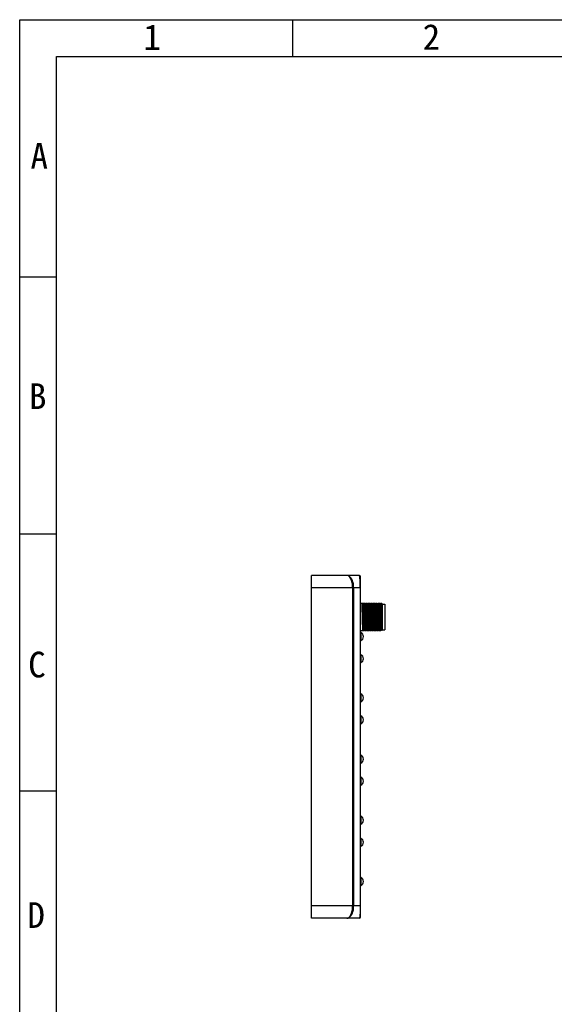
# Model space of a CAD drawing. Header units: inches. Extents: x 0 to 891, y 0 to 630.
# Tile 3 of 15: x 0 to 218, y 228 to 630. Entities that reach past the tile are written whole.
import ezdxf

# ---------------------------------------------------------------- set-up
doc = ezdxf.new("R2010")
doc.units = ezdxf.units.IN
doc.header["$MEASUREMENT"] = 0
doc.layers.add('Frame', color=7, linetype='Continuous')
doc.styles.get("Standard").update_dxf_attribs({"font": 'simsun.ttc', "height": 1.5})

# ---------------------------------------------------------------- blocks, each defined once
blk = doc.blocks.new('图框')
at = {"layer": 'Frame'}
for p, q in [((0, 210), (297, 210)), ((0, 0), (0, 210)), ((37.12, 210), (37.12, 205)), ((5, 205), (292, 205)), ((5, 5), (5, 205)), ((0, 175), (5, 175)), ((0, 140), (4.89, 140)), ((0, 105), (5, 105))]:
    blk.add_line(p, q, dxfattribs=at)
for s, p in [('1', (16.84, 205.86)), ('2', (54.85, 205.9)), ('A', (1.47, 189.71)), ('B', (1.26, 157)), ('C', (1.15, 120.46)), ('D', (1.05, 86.36))]:
    blk.add_text(s, height=3.5, dxfattribs=at).set_placement(p)

msp = doc.modelspace()

# ---------------------------------------------------------------- linework, layer by layer
for p, q in [((119.156, 263.036), (119.156, 403.036)), ((138.656, 403.036), (119.156, 403.036)), ((139.156, 263.536), (139.156, 402.536)), ((139.156, 398.036), (119.156, 398.036)), ((135.959, 398.036), (135.959, 268.036)), ((136.375, 268.036), (136.375, 398.036)), ((139.072, 398.036), (139.072, 268.036)), ((141.007, 391.536), (139.156, 391.536)), ((140.09, 391.391), (140.006, 391.536)), ((140.23, 391.398), (140.086, 391.398)), ((140.23, 391.398), (140.31, 391.536)), ((140.231, 391.398), (140.231, 391.398)), ((141.089, 391.392), (141.007, 391.536)), ((141.231, 391.399), (141.085, 391.399)), ((141.306, 391.536), (141.228, 391.401)), ((142.007, 391.536), (141.306, 391.536)), ((142.09, 391.392), (142.006, 391.536)), ((142.231, 391.399), (142.085, 391.399)), ((142.306, 391.536), (142.228, 391.401)), ((143.007, 391.536), (142.306, 391.536)), ((143.09, 391.391), (143.006, 391.536)), ((143.231, 391.398), (143.086, 391.398)), ((143.306, 391.536), (143.227, 391.4)), ((143.31, 391.536), (143.231, 391.399)), ((144.007, 391.536), (143.306, 391.536)), ((144.089, 391.392), (144.007, 391.536)), ((144.231, 391.399), (144.085, 391.399)), ((144.306, 391.536), (144.228, 391.401)), ((145.007, 391.536), (144.306, 391.536)), ((145.09, 391.392), (145.006, 391.536)), ((145.231, 391.399), (145.085, 391.399)), ((145.306, 391.536), (145.228, 391.401)), ((146.007, 391.536), (145.306, 391.536)), ((146.089, 391.392), (146.006, 391.536)), ((146.231, 391.399), (146.085, 391.399)), ((146.306, 391.536), (146.228, 391.401)), ((146.31, 391.536), (146.231, 391.399)), ((146.231, 391.399), (146.231, 391.399)), ((147.006, 391.536), (146.306, 391.536)), ((147.089, 391.392), (147.006, 391.536)), ((147.231, 391.399), (147.085, 391.399)), ((147.306, 391.536), (147.228, 391.401)), ((147.906, 391.536), (147.306, 391.536)), ((148.156, 391.286), (147.906, 391.536)), ((148.156, 380.786), (148.156, 391.286)), ((148.156, 391.286), (149.156, 391.286)), ((149.156, 391.286), (149.156, 380.786)), ((139.156, 380.536), (140.506, 380.536)), ((139.356, 379.686), (139.156, 379.686)), ((139.356, 379.686), (139.356, 376.386)), ((140.506, 380.536), (140.585, 380.671)), ((140.582, 380.673), (140.726, 380.673)), ((140.722, 380.681), (140.806, 380.536)), ((140.806, 380.536), (141.507, 380.536)), ((141.507, 380.536), (141.584, 380.67)), ((141.581, 380.672), (141.727, 380.672)), ((141.723, 380.679), (141.806, 380.536)), ((141.806, 380.536), (142.507, 380.536)), ((142.507, 380.536), (142.585, 380.671)), ((142.581, 380.673), (142.726, 380.673)), ((142.723, 380.68), (142.806, 380.536)), ((142.806, 380.536), (143.506, 380.536)), ((143.506, 380.536), (143.585, 380.671)), ((143.582, 380.673), (143.726, 380.673)), ((143.722, 380.681), (143.806, 380.536)), ((143.806, 380.536), (144.507, 380.536)), ((144.507, 380.536), (144.584, 380.67)), ((144.581, 380.672), (144.727, 380.672)), ((144.723, 380.679), (144.806, 380.536)), ((144.806, 380.536), (145.507, 380.536)), ((145.507, 380.536), (145.585, 380.671)), ((145.581, 380.673), (145.726, 380.673)), ((145.723, 380.68), (145.806, 380.536)), ((145.806, 380.536), (146.506, 380.536)), ((146.506, 380.536), (146.584, 380.67)), ((146.581, 380.672), (146.727, 380.672)), ((146.723, 380.679), (146.721, 380.683)), ((146.723, 380.679), (146.806, 380.536)), ((146.806, 380.536), (147.506, 380.536)), ((147.506, 380.536), (147.584, 380.67)), ((147.581, 380.672), (147.727, 380.672)), ((147.723, 380.679), (147.806, 380.536)), ((147.906, 380.536), (147.806, 380.536)), ((148.156, 380.786), (147.906, 380.536)), ((148.156, 380.786), (149.156, 380.786)), ((139.356, 376.386), (139.156, 376.386)), ((139.356, 370.686), (139.156, 370.686)), ((139.356, 370.686), (139.356, 367.386)), ((139.356, 367.386), (139.156, 367.386)), ((139.356, 354.686), (139.156, 354.686)), ((139.356, 354.686), (139.356, 351.386)), ((139.356, 351.386), (139.156, 351.386)), ((139.356, 345.686), (139.156, 345.686)), ((139.356, 342.386), (139.156, 342.386)), ((139.356, 345.686), (139.356, 342.386)), ((139.356, 329.686), (139.156, 329.686)), ((139.356, 326.386), (139.156, 326.386)), ((139.356, 329.686), (139.356, 326.386)), ((139.356, 320.686), (139.156, 320.686)), ((139.356, 320.686), (139.356, 317.386)), ((139.356, 317.386), (139.156, 317.386)), ((139.356, 304.686), (139.156, 304.686)), ((139.356, 304.686), (139.356, 301.386)), ((139.356, 301.386), (139.156, 301.386)), ((139.356, 295.686), (139.156, 295.686)), ((139.356, 295.686), (139.356, 292.386)), ((139.356, 292.386), (139.156, 292.386)), ((139.356, 279.686), (139.156, 279.686)), ((139.356, 279.686), (139.356, 276.386)), ((139.356, 276.386), (139.156, 276.386)), ((139.156, 268.036), (119.156, 268.036)), ((138.656, 263.036), (119.156, 263.036))]:
    msp.add_line(p, q)
for centre, radius, start, end in [((138.656, 402.536), 0.5, 0, 90), ((138.495, 378.036), 1.861, 297.56445, 62.43555), ((138.495, 369.036), 1.861, 297.56445, 62.43555), ((138.495, 369.036), 1.861, 297.56445, 62.43555), ((138.495, 353.036), 1.861, 297.56445, 62.43555), ((138.495, 353.036), 1.861, 297.56445, 62.43555), ((138.495, 344.036), 1.861, 297.56445, 62.43555), ((138.495, 344.036), 1.861, 297.56445, 62.43555), ((138.495, 328.036), 1.861, 297.56445, 62.43555), ((138.495, 328.036), 1.861, 297.56445, 62.43555), ((138.495, 319.036), 1.861, 297.56445, 62.43555), ((138.495, 319.036), 1.861, 297.56445, 62.43555), ((138.495, 303.036), 1.861, 297.56445, 62.43555), ((138.495, 303.036), 1.861, 297.56445, 62.43555), ((138.495, 294.036), 1.861, 297.56445, 62.43555), ((138.495, 294.036), 1.861, 297.56445, 62.43555), ((138.495, 278.036), 1.861, 297.56445, 62.43555), ((138.495, 278.036), 1.861, 297.56445, 62.43555), ((138.656, 263.536), 0.5, 270, 0)]:
    msp.add_arc(centre, radius, start, end)
for points, knots in [([(135.959, 398.036), (135.959, 398.38), (135.925, 399.054), (135.779, 400.021), (135.545, 400.895), (135.24, 401.643), (134.877, 402.245), (134.469, 402.69), (134.025, 402.97), (133.702, 403.035), (133.551, 403.036)], [0, 0, 0, 0, 0.17232, 0.3374883, 0.4892919, 0.624382, 0.7409259, 0.8397678, 0.923953, 1, 1, 1, 1]), ([(136.375, 398.036), (136.373, 398.708), (136.267, 399.694), (135.89, 400.895), (135.531, 401.646), (135.102, 402.25), (134.62, 402.696), (134.098, 402.972), (133.728, 403.036), (133.551, 403.036)], [0, 0, 0, 0, 0.3225758, 0.4698457, 0.6027754, 0.7202834, 0.8233679, 0.9151094, 1, 1, 1, 1]), ([(139.072, 398.036), (139.069, 398.257), (139.068, 398.689), (139.057, 399.49), (139.031, 400.359), (138.98, 401.237), (138.922, 401.908), (138.868, 402.35), (138.823, 402.621), (138.792, 402.769), (138.761, 402.883), (138.728, 402.965), (138.698, 403.017), (138.668, 403.036), (138.656, 403.036)], [0, 0, 0, 0, 0.1313305, 0.2564807, 0.4748536, 0.6470574, 0.7781507, 0.8744288, 0.9111249, 0.9409125, 0.9641792, 0.981336, 0.9928542, 1, 1, 1, 1]), ([(139.964, 386.036), (139.949, 386.608), (139.92, 387.703), (139.882, 389.029), (139.85, 389.986), (139.827, 390.589), (139.805, 391.096), (139.788, 391.401), (139.779, 391.536)], [0, 0, 0, 0, 0.3117845, 0.597566, 0.7231185, 0.833519, 0.9264587, 1, 1, 1, 1]), ([(140.582, 380.673), (140.579, 380.673), (140.574, 380.679), (140.57, 380.687), (140.565, 380.704), (140.558, 380.732), (140.551, 380.775), (140.543, 380.831), (140.532, 380.928), (140.518, 381.08), (140.503, 381.296), (140.488, 381.557), (140.474, 381.86), (140.459, 382.202), (140.443, 382.579), (140.427, 382.989), (140.412, 383.427), (140.391, 384.056), (140.367, 384.881), (140.336, 385.895), (140.305, 386.914), (140.281, 387.75), (140.26, 388.393), (140.244, 388.845), (140.228, 389.271), (140.213, 389.667), (140.198, 390.028), (140.183, 390.352), (140.168, 390.636), (140.153, 390.878), (140.139, 391.051), (140.128, 391.167), (140.121, 391.236), (140.113, 391.292), (140.106, 391.337), (140.099, 391.369), (140.093, 391.386), (140.09, 391.392)], [0, 0, 0, 0, 0.0008979, 0.0016966, 0.0027628, 0.0057245, 0.0098063, 0.0150069, 0.0213193, 0.0372411, 0.05749, 0.0819299, 0.1102874, 0.1422504, 0.1775127, 0.2157602, 0.2566722, 0.2998991, 0.3915519, 0.4872143, 0.5833767, 0.6764272, 0.7207233, 0.7629905, 0.8028208, 0.8397952, 0.8735631, 0.9038601, 0.9304366, 0.9530529, 0.971484, 0.9790572, 0.9855024, 0.990813, 0.9949866, 0.9980334, 1, 1, 1, 1]), ([(140.717, 380.693), (140.714, 380.702), (140.708, 380.725), (140.701, 380.765), (140.693, 380.817), (140.682, 380.909), (140.669, 381.053), (140.655, 381.261), (140.64, 381.512), (140.625, 381.805), (140.61, 382.136), (140.589, 382.645), (140.563, 383.353), (140.534, 384.269), (140.504, 385.249), (140.474, 386.258), (140.444, 387.258), (140.419, 388.07), (140.398, 388.689), (140.383, 389.12), (140.368, 389.522), (140.353, 389.893), (140.338, 390.228), (140.323, 390.525), (140.308, 390.781), (140.295, 390.969), (140.284, 391.096), (140.277, 391.175), (140.269, 391.242), (140.262, 391.297), (140.255, 391.34), (140.248, 391.367), (140.243, 391.384), (140.239, 391.392), (140.234, 391.398), (140.231, 391.398)], [0, 0, 0, 0, 0.0027026, 0.0064881, 0.0113613, 0.0173204, 0.0324784, 0.0519147, 0.0755058, 0.1029634, 0.1339814, 0.1682652, 0.2454659, 0.3320087, 0.4245893, 0.5198412, 0.6143264, 0.7045963, 0.7471615, 0.7874949, 0.8251927, 0.8598521, 0.8911878, 0.9189773, 0.9430072, 0.9630618, 0.9715291, 0.9789187, 0.9852023, 0.9903568, 0.9943827, 0.9972933, 0.9983394, 0.9991227, 1, 1, 1, 1]), ([(140.664, 391.536), (140.673, 391.401), (140.69, 391.096), (140.722, 390.359), (140.76, 389.232), (140.804, 387.703), (140.833, 386.608), (140.848, 386.036)], [0, 0, 0, 0, 0.0735418, 0.1664816, 0.4024339, 0.6882155, 1, 1, 1, 1]), ([(140.964, 386.036), (140.949, 386.608), (140.92, 387.703), (140.876, 389.232), (140.838, 390.359), (140.805, 391.096), (140.788, 391.401), (140.779, 391.536)], [0, 0, 0, 0, 0.3117846, 0.5975663, 0.8335187, 0.9264585, 1, 1, 1, 1]), ([(141.581, 380.672), (141.578, 380.672), (141.573, 380.678), (141.569, 380.687), (141.564, 380.704), (141.557, 380.733), (141.55, 380.777), (141.543, 380.833), (141.535, 380.901), (141.528, 380.98), (141.517, 381.11), (141.503, 381.3), (141.488, 381.561), (141.473, 381.865), (141.458, 382.207), (141.443, 382.585), (141.428, 382.994), (141.412, 383.432), (141.391, 384.061), (141.366, 384.885), (141.336, 385.899), (141.305, 386.918), (141.276, 387.904), (141.25, 388.688), (141.229, 389.272), (141.213, 389.667), (141.198, 390.029), (141.183, 390.352), (141.169, 390.636), (141.154, 390.877), (141.14, 391.05), (141.129, 391.166), (141.121, 391.235), (141.114, 391.292), (141.106, 391.337), (141.099, 391.369), (141.093, 391.386), (141.09, 391.392)], [0, 0, 0, 0, 0.0009251, 0.0017441, 0.0028344, 0.0058515, 0.0099931, 0.0152552, 0.0216283, 0.0290998, 0.0376546, 0.0579454, 0.0823597, 0.1107249, 0.1427372, 0.1780528, 0.2163376, 0.2572491, 0.3004316, 0.3920319, 0.4876432, 0.5837344, 0.6767051, 0.7631413, 0.8029224, 0.8398931, 0.8736613, 0.9039108, 0.9304149, 0.9529706, 0.9713764, 0.978963, 0.9854414, 0.9907905, 0.9949946, 0.9980551, 1, 1, 1, 1]), ([(141.715, 380.696), (141.712, 380.706), (141.707, 380.731), (141.696, 380.795), (141.683, 380.905), (141.668, 381.071), (141.653, 381.281), (141.639, 381.535), (141.624, 381.829), (141.609, 382.162), (141.588, 382.673), (141.562, 383.382), (141.533, 384.297), (141.503, 385.275), (141.473, 386.281), (141.443, 387.278), (141.418, 388.087), (141.398, 388.702), (141.383, 389.131), (141.368, 389.531), (141.353, 389.9), (141.338, 390.234), (141.323, 390.529), (141.308, 390.784), (141.293, 390.996), (141.28, 391.145), (141.269, 391.241), (141.262, 391.296), (141.254, 391.34), (141.248, 391.368), (141.242, 391.385), (141.239, 391.393), (141.234, 391.399), (141.231, 391.399)], [0, 0, 0, 0, 0.0029378, 0.0069704, 0.0182869, 0.0338537, 0.053557, 0.0772787, 0.1048819, 0.1361029, 0.1705878, 0.2479882, 0.3343984, 0.4268282, 0.5218205, 0.6159933, 0.7058696, 0.7481853, 0.788275, 0.8257881, 0.8603654, 0.8916332, 0.9192699, 0.9430919, 0.9629456, 0.978681, 0.9849577, 0.9901488, 0.9942379, 0.9972137, 0.9982859, 0.9990891, 1, 1, 1, 1]), ([(141.664, 391.536), (141.673, 391.401), (141.69, 391.096), (141.722, 390.359), (141.76, 389.232), (141.804, 387.703), (141.833, 386.608), (141.848, 386.036)], [0, 0, 0, 0, 0.0735416, 0.1664814, 0.4024338, 0.6882154, 1, 1, 1, 1]), ([(141.964, 386.036), (141.949, 386.608), (141.92, 387.703), (141.882, 389.029), (141.85, 389.986), (141.827, 390.589), (141.805, 391.096), (141.788, 391.401), (141.779, 391.536)], [0, 0, 0, 0, 0.3117845, 0.597566, 0.7231185, 0.833519, 0.9264588, 1, 1, 1, 1]), ([(142.581, 380.673), (142.578, 380.673), (142.573, 380.679), (142.569, 380.688), (142.563, 380.705), (142.557, 380.734), (142.549, 380.778), (142.542, 380.834), (142.531, 380.934), (142.519, 381.087), (142.503, 381.305), (142.488, 381.567), (142.472, 381.87), (142.458, 382.212), (142.443, 382.591), (142.427, 383.001), (142.412, 383.439), (142.391, 384.068), (142.365, 384.892), (142.336, 385.905), (142.311, 386.759), (142.29, 387.435), (142.274, 387.926), (142.259, 388.399), (142.244, 388.85), (142.229, 389.275), (142.214, 389.67), (142.198, 390.031), (142.183, 390.355), (142.168, 390.638), (142.153, 390.879), (142.14, 391.052), (142.129, 391.167), (142.121, 391.235), (142.114, 391.292), (142.107, 391.336), (142.099, 391.368), (142.093, 391.386), (142.09, 391.392)], [0, 0, 0, 0, 0.000945, 0.0017682, 0.0028628, 0.0058983, 0.0100754, 0.0153874, 0.0218181, 0.0379644, 0.0583625, 0.0828369, 0.1111916, 0.1432053, 0.1785621, 0.2169006, 0.2578579, 0.3010586, 0.3926146, 0.4881955, 0.5842284, 0.6313051, 0.6771629, 0.721371, 0.7635225, 0.8032268, 0.8401231, 0.8738762, 0.9041618, 0.9306912, 0.9532206, 0.971533, 0.9790574, 0.9854779, 0.9907849, 0.9949715, 0.9980368, 1, 1, 1, 1]), ([(142.715, 380.696), (142.712, 380.706), (142.707, 380.73), (142.696, 380.794), (142.683, 380.904), (142.668, 381.071), (142.653, 381.283), (142.638, 381.537), (142.623, 381.832), (142.608, 382.165), (142.588, 382.677), (142.562, 383.386), (142.532, 384.304), (142.503, 385.283), (142.473, 386.29), (142.443, 387.288), (142.418, 388.097), (142.397, 388.713), (142.382, 389.141), (142.367, 389.54), (142.352, 389.909), (142.337, 390.242), (142.322, 390.538), (142.307, 390.792), (142.293, 391.002), (142.28, 391.149), (142.269, 391.244), (142.261, 391.298), (142.254, 391.341), (142.248, 391.368), (142.242, 391.385), (142.238, 391.393), (142.233, 391.399), (142.23, 391.399)], [0, 0, 0, 0, 0.0028721, 0.0068727, 0.0182326, 0.0339259, 0.0537646, 0.0775634, 0.10514, 0.1363063, 0.1708323, 0.2484793, 0.3350522, 0.4275518, 0.5226562, 0.6168939, 0.7068886, 0.7492069, 0.7892333, 0.8266463, 0.8611346, 0.8923843, 0.9200706, 0.9438651, 0.9635653, 0.979077, 0.9852373, 0.9903217, 0.994323, 0.9972393, 0.998295, 0.9990905, 1, 1, 1, 1]), ([(142.664, 391.536), (142.673, 391.401), (142.69, 391.096), (142.722, 390.359), (142.76, 389.232), (142.804, 387.703), (142.833, 386.608), (142.848, 386.036)], [0, 0, 0, 0, 0.0735418, 0.1664816, 0.4024339, 0.6882155, 1, 1, 1, 1]), ([(142.964, 386.036), (142.949, 386.608), (142.92, 387.703), (142.882, 389.029), (142.85, 389.986), (142.827, 390.589), (142.805, 391.096), (142.788, 391.401), (142.779, 391.536)], [0, 0, 0, 0, 0.3117845, 0.597566, 0.7231185, 0.833519, 0.9264587, 1, 1, 1, 1]), ([(143.582, 380.673), (143.579, 380.673), (143.574, 380.679), (143.57, 380.687), (143.565, 380.704), (143.558, 380.732), (143.551, 380.775), (143.543, 380.831), (143.532, 380.928), (143.518, 381.08), (143.503, 381.296), (143.488, 381.557), (143.474, 381.86), (143.459, 382.202), (143.443, 382.579), (143.427, 382.989), (143.412, 383.427), (143.391, 384.056), (143.367, 384.881), (143.336, 385.895), (143.305, 386.914), (143.281, 387.75), (143.26, 388.393), (143.244, 388.845), (143.228, 389.271), (143.213, 389.667), (143.198, 390.028), (143.183, 390.352), (143.168, 390.636), (143.153, 390.878), (143.139, 391.051), (143.128, 391.167), (143.121, 391.236), (143.113, 391.292), (143.106, 391.337), (143.099, 391.369), (143.093, 391.386), (143.09, 391.392)], [0, 0, 0, 0, 0.0008979, 0.0016966, 0.0027628, 0.0057245, 0.0098064, 0.015007, 0.0213194, 0.0372413, 0.0574903, 0.0819303, 0.110288, 0.1422512, 0.1775137, 0.2157614, 0.2566736, 0.2999008, 0.3915541, 0.4872171, 0.5833801, 0.676431, 0.7207274, 0.7629949, 0.8028255, 0.8398001, 0.8735682, 0.9038654, 0.930442, 0.9530586, 0.9714898, 0.979063, 0.9855082, 0.9908185, 0.9949915, 0.9980371, 1, 1, 1, 1]), ([(143.231, 391.399), (143.232, 391.399), (143.235, 391.397), (143.241, 391.389), (143.247, 391.37), (143.255, 391.338), (143.262, 391.295), (143.27, 391.239), (143.277, 391.171), (143.285, 391.091), (143.295, 390.961), (143.309, 390.771), (143.324, 390.509), (143.339, 390.206), (143.354, 389.864), (143.369, 389.487), (143.385, 389.077), (143.4, 388.639), (143.421, 388.01), (143.446, 387.186), (143.476, 386.172), (143.507, 385.154), (143.537, 384.168), (143.562, 383.383), (143.583, 382.8), (143.599, 382.405), (143.614, 382.043), (143.629, 381.719), (143.644, 381.435), (143.659, 381.194), (143.672, 381.021), (143.683, 380.906), (143.691, 380.837), (143.698, 380.78), (143.706, 380.736), (143.713, 380.704), (143.719, 380.686), (143.722, 380.68)], [0, 0, 0, 0, 0.000385, 0.0009561, 0.0028558, 0.0058498, 0.0099642, 0.0152074, 0.0215779, 0.0290591, 0.0376311, 0.0579664, 0.0824183, 0.1107671, 0.1427304, 0.1780221, 0.2163248, 0.2572656, 0.300468, 0.392051, 0.4876593, 0.5837485, 0.6767424, 0.7631967, 0.8029472, 0.8398924, 0.8736776, 0.9039824, 0.9305461, 0.9531145, 0.9714653, 0.9790149, 0.9854603, 0.9907874, 0.9949841, 0.9980466, 1, 1, 1, 1]), ([(143.664, 391.536), (143.673, 391.401), (143.69, 391.096), (143.722, 390.359), (143.76, 389.232), (143.804, 387.703), (143.833, 386.608), (143.848, 386.036)], [0, 0, 0, 0, 0.0735418, 0.1664816, 0.4024339, 0.6882155, 1, 1, 1, 1]), ([(143.964, 386.036), (143.949, 386.608), (143.92, 387.703), (143.876, 389.232), (143.838, 390.359), (143.805, 391.096), (143.788, 391.401), (143.779, 391.536)], [0, 0, 0, 0, 0.3117846, 0.5975663, 0.8335187, 0.9264585, 1, 1, 1, 1]), ([(144.581, 380.672), (144.578, 380.672), (144.573, 380.678), (144.569, 380.687), (144.564, 380.704), (144.557, 380.733), (144.55, 380.777), (144.543, 380.833), (144.535, 380.901), (144.528, 380.98), (144.517, 381.11), (144.503, 381.3), (144.488, 381.561), (144.473, 381.865), (144.458, 382.207), (144.443, 382.585), (144.428, 382.994), (144.412, 383.432), (144.391, 384.061), (144.366, 384.885), (144.336, 385.899), (144.305, 386.918), (144.276, 387.904), (144.25, 388.688), (144.229, 389.272), (144.213, 389.667), (144.198, 390.029), (144.183, 390.352), (144.169, 390.636), (144.154, 390.877), (144.14, 391.05), (144.129, 391.166), (144.121, 391.235), (144.114, 391.292), (144.106, 391.337), (144.099, 391.369), (144.093, 391.386), (144.09, 391.392)], [0, 0, 0, 0, 0.0009251, 0.0017441, 0.0028344, 0.0058515, 0.0099931, 0.0152552, 0.0216283, 0.0290998, 0.0376546, 0.0579454, 0.0823597, 0.1107249, 0.1427372, 0.1780528, 0.2163376, 0.2572491, 0.3004316, 0.3920319, 0.4876432, 0.5837344, 0.6767051, 0.7631413, 0.8029224, 0.8398931, 0.8736613, 0.9039108, 0.9304149, 0.9529706, 0.9713764, 0.978963, 0.9854414, 0.9907905, 0.9949946, 0.9980551, 1, 1, 1, 1]), ([(144.231, 391.398), (144.234, 391.398), (144.239, 391.392), (144.243, 391.383), (144.248, 391.366), (144.255, 391.337), (144.262, 391.293), (144.27, 391.237), (144.277, 391.168), (144.285, 391.088), (144.296, 390.958), (144.309, 390.767), (144.324, 390.505), (144.339, 390.201), (144.354, 389.859), (144.37, 389.481), (144.385, 389.071), (144.4, 388.633), (144.421, 388.004), (144.446, 387.18), (144.477, 386.167), (144.507, 385.148), (144.537, 384.163), (144.563, 383.38), (144.583, 382.796), (144.599, 382.402), (144.614, 382.041), (144.629, 381.717), (144.644, 381.433), (144.659, 381.193), (144.672, 381.02), (144.683, 380.905), (144.691, 380.836), (144.698, 380.78), (144.706, 380.736), (144.713, 380.704), (144.719, 380.686), (144.722, 380.68)], [0, 0, 0, 0, 0.0009449, 0.0017721, 0.0028697, 0.0059016, 0.0100602, 0.0153429, 0.0217415, 0.029246, 0.037845, 0.0582545, 0.0827625, 0.1111426, 0.143154, 0.1784848, 0.2168012, 0.2577631, 0.3009834, 0.3925625, 0.4881519, 0.584197, 0.6771392, 0.7635192, 0.8032426, 0.8401404, 0.8738851, 0.9041677, 0.9306865, 0.9532113, 0.9715475, 0.9790847, 0.9855084, 0.9908117, 0.9949908, 0.9980472, 1, 1, 1, 1]), ([(144.664, 391.536), (144.673, 391.401), (144.69, 391.096), (144.722, 390.359), (144.76, 389.232), (144.804, 387.703), (144.833, 386.608), (144.848, 386.036)], [0, 0, 0, 0, 0.0735416, 0.1664814, 0.4024338, 0.6882154, 1, 1, 1, 1]), ([(144.964, 386.036), (144.949, 386.608), (144.92, 387.703), (144.882, 389.029), (144.85, 389.986), (144.827, 390.589), (144.805, 391.096), (144.788, 391.401), (144.779, 391.536)], [0, 0, 0, 0, 0.3117845, 0.597566, 0.7231185, 0.833519, 0.9264588, 1, 1, 1, 1]), ([(145.581, 380.673), (145.578, 380.673), (145.573, 380.679), (145.569, 380.688), (145.563, 380.705), (145.557, 380.734), (145.549, 380.778), (145.542, 380.834), (145.531, 380.934), (145.519, 381.087), (145.503, 381.305), (145.488, 381.567), (145.472, 381.87), (145.458, 382.212), (145.443, 382.591), (145.427, 383.001), (145.412, 383.439), (145.391, 384.068), (145.365, 384.892), (145.336, 385.905), (145.311, 386.759), (145.29, 387.435), (145.274, 387.926), (145.259, 388.399), (145.244, 388.85), (145.229, 389.275), (145.214, 389.67), (145.198, 390.031), (145.183, 390.355), (145.168, 390.638), (145.153, 390.879), (145.14, 391.052), (145.129, 391.167), (145.121, 391.235), (145.114, 391.292), (145.107, 391.336), (145.099, 391.368), (145.093, 391.386), (145.09, 391.392)], [0, 0, 0, 0, 0.000945, 0.0017682, 0.0028628, 0.0058983, 0.0100754, 0.0153874, 0.0218181, 0.0379644, 0.0583625, 0.0828369, 0.1111916, 0.1432053, 0.1785621, 0.2169006, 0.2578579, 0.3010586, 0.3926146, 0.4881955, 0.5842284, 0.6313051, 0.6771629, 0.721371, 0.7635225, 0.8032268, 0.8401231, 0.8738762, 0.9041618, 0.9306912, 0.9532206, 0.971533, 0.9790574, 0.9854779, 0.9907849, 0.9949715, 0.9980368, 1, 1, 1, 1]), ([(145.23, 391.398), (145.233, 391.398), (145.238, 391.393), (145.242, 391.384), (145.246, 391.373), (145.25, 391.359), (145.255, 391.335), (145.262, 391.296), (145.269, 391.241), (145.28, 391.143), (145.293, 390.991), (145.308, 390.774), (145.324, 390.513), (145.339, 390.211), (145.354, 389.869), (145.369, 389.492), (145.384, 389.082), (145.4, 388.644), (145.42, 388.015), (145.446, 387.191), (145.476, 386.177), (145.506, 385.157), (145.537, 384.171), (145.562, 383.386), (145.583, 382.802), (145.599, 382.406), (145.614, 382.045), (145.629, 381.72), (145.644, 381.436), (145.659, 381.194), (145.672, 381.021), (145.683, 380.906), (145.691, 380.837), (145.698, 380.78), (145.706, 380.736), (145.713, 380.704), (145.719, 380.686), (145.722, 380.68)], [0, 0, 0, 0, 0.0009002, 0.0016937, 0.0027535, 0.0040889, 0.0057039, 0.0097804, 0.0149903, 0.0213292, 0.0373222, 0.0576052, 0.0820143, 0.1103269, 0.1422615, 0.1775341, 0.2158246, 0.2567602, 0.2999654, 0.3915724, 0.4872269, 0.5833781, 0.6764438, 0.7629725, 0.8027602, 0.8397411, 0.873558, 0.903893, 0.930484, 0.9530735, 0.9714421, 0.9789994, 0.9854513, 0.990783, 0.994982, 0.9980457, 1, 1, 1, 1]), ([(145.664, 391.536), (145.673, 391.401), (145.69, 391.096), (145.722, 390.359), (145.76, 389.232), (145.804, 387.703), (145.833, 386.608), (145.848, 386.036)], [0, 0, 0, 0, 0.0735418, 0.1664816, 0.4024339, 0.6882155, 1, 1, 1, 1]), ([(145.964, 386.036), (145.949, 386.608), (145.919, 387.703), (145.882, 389.029), (145.85, 389.986), (145.827, 390.589), (145.805, 391.096), (145.788, 391.401), (145.779, 391.536)], [0, 0, 0, 0, 0.3117846, 0.5975663, 0.7231188, 0.8335194, 0.9264592, 1, 1, 1, 1]), ([(146.093, 391.384), (146.093, 391.384), (146.092, 391.387), (146.09, 391.39), (146.089, 391.392)], [0, 0, 0, 0, 0.2808451, 1, 1, 1, 1]), ([(146.581, 380.672), (146.578, 380.672), (146.573, 380.678), (146.569, 380.687), (146.564, 380.703), (146.557, 380.731), (146.55, 380.774), (146.542, 380.829), (146.532, 380.926), (146.519, 381.076), (146.504, 381.29), (146.489, 381.547), (146.474, 381.846), (146.459, 382.183), (146.443, 382.555), (146.428, 382.959), (146.413, 383.391), (146.393, 384.012), (146.367, 384.827), (146.337, 385.831), (146.307, 386.842), (146.277, 387.824), (146.252, 388.608), (146.231, 389.193), (146.216, 389.591), (146.201, 389.957), (146.186, 390.286), (146.171, 390.577), (146.156, 390.826), (146.141, 391.031), (146.128, 391.174), (146.117, 391.265), (146.11, 391.315), (146.102, 391.354), (146.097, 391.375), (146.093, 391.384)], [0, 0, 0, 0, 0.0009109, 0.0017073, 0.0027666, 0.0057036, 0.0097531, 0.014923, 0.021205, 0.0370233, 0.0570448, 0.0811261, 0.1090632, 0.1405873, 0.1753934, 0.2131674, 0.2535921, 0.2962877, 0.3868624, 0.4816119, 0.5770713, 0.66974, 0.7562539, 0.7962055, 0.8334345, 0.8676267, 0.8984862, 0.9257031, 0.9490229, 0.9682454, 0.9832236, 0.9890816, 0.9938339, 0.9974713, 1, 1, 1, 1]), ([(146.721, 380.683), (146.718, 380.691), (146.712, 380.71), (146.705, 380.745), (146.697, 380.792), (146.69, 380.852), (146.682, 380.923), (146.671, 381.042), (146.658, 381.219), (146.643, 381.464), (146.628, 381.751), (146.613, 382.078), (146.598, 382.442), (146.583, 382.839), (146.562, 383.423), (146.536, 384.207), (146.506, 385.191), (146.476, 386.206), (146.446, 387.215), (146.421, 388.035), (146.4, 388.66), (146.385, 389.096), (146.37, 389.502), (146.354, 389.877), (146.339, 390.217), (146.324, 390.517), (146.309, 390.777), (146.294, 390.992), (146.281, 391.144), (146.27, 391.241), (146.263, 391.297), (146.255, 391.34), (146.249, 391.368), (146.243, 391.385), (146.239, 391.393), (146.234, 391.399), (146.231, 391.399)], [0, 0, 0, 0, 0.0022308, 0.0055692, 0.0100328, 0.0156248, 0.0223314, 0.0301311, 0.048924, 0.071855, 0.098747, 0.1293407, 0.1633375, 0.2004187, 0.2402684, 0.3267696, 0.4196062, 0.5153865, 0.6105748, 0.7016524, 0.7446045, 0.7852973, 0.8233326, 0.858373, 0.8901231, 0.9182688, 0.9425338, 0.9627062, 0.9786316, 0.9849608, 0.9901778, 0.9942671, 0.9972262, 0.9982906, 0.9990894, 1, 1, 1, 1]), ([(146.664, 391.536), (146.673, 391.401), (146.69, 391.096), (146.722, 390.359), (146.76, 389.232), (146.804, 387.703), (146.833, 386.608), (146.848, 386.036)], [0, 0, 0, 0, 0.0735419, 0.1664817, 0.4024339, 0.6882155, 1, 1, 1, 1]), ([(146.964, 386.036), (146.956, 386.325), (146.941, 386.896), (146.911, 387.992), (146.876, 389.232), (146.837, 390.359), (146.805, 391.096), (146.788, 391.401), (146.779, 391.536)], [0, 0, 0, 0, 0.1575435, 0.3117848, 0.5975666, 0.8335192, 0.926459, 1, 1, 1, 1]), ([(147.581, 380.672), (147.578, 380.672), (147.573, 380.678), (147.569, 380.687), (147.563, 380.704), (147.557, 380.733), (147.549, 380.776), (147.542, 380.832), (147.531, 380.931), (147.518, 381.084), (147.503, 381.301), (147.488, 381.563), (147.473, 381.866), (147.457, 382.208), (147.442, 382.586), (147.427, 382.996), (147.412, 383.434), (147.391, 384.063), (147.365, 384.888), (147.335, 385.902), (147.305, 386.92), (147.275, 387.906), (147.249, 388.691), (147.228, 389.274), (147.213, 389.669), (147.198, 390.031), (147.183, 390.355), (147.167, 390.638), (147.152, 390.879), (147.139, 391.052), (147.128, 391.168), (147.121, 391.236), (147.113, 391.293), (147.106, 391.337), (147.099, 391.369), (147.093, 391.386), (147.089, 391.392)], [0, 0, 0, 0, 0.0009268, 0.0017443, 0.0028317, 0.005842, 0.0099789, 0.0152406, 0.0216181, 0.0376718, 0.058023, 0.0825142, 0.1108845, 0.1428543, 0.1781614, 0.2164803, 0.2574412, 0.300654, 0.3922446, 0.4878635, 0.583949, 0.6769338, 0.7633693, 0.8031036, 0.8400318, 0.8738145, 0.9041143, 0.9306376, 0.9531837, 0.971544, 0.9790881, 0.9855191, 0.9908264, 0.9950023, 0.9980517, 1, 1, 1, 1]), ([(147.723, 380.679), (147.719, 380.685), (147.714, 380.702), (147.706, 380.734), (147.699, 380.779), (147.692, 380.836), (147.684, 380.904), (147.673, 381.019), (147.66, 381.192), (147.645, 381.433), (147.63, 381.718), (147.615, 382.042), (147.599, 382.403), (147.584, 382.799), (147.563, 383.382), (147.537, 384.167), (147.507, 385.153), (147.477, 386.173), (147.447, 387.187), (147.421, 388.011), (147.401, 388.64), (147.385, 389.079), (147.37, 389.488), (147.355, 389.866), (147.34, 390.208), (147.324, 390.511), (147.309, 390.772), (147.294, 390.99), (147.281, 391.142), (147.27, 391.241), (147.263, 391.296), (147.255, 391.34), (147.249, 391.368), (147.243, 391.385), (147.239, 391.393), (147.234, 391.399), (147.231, 391.399)], [0, 0, 0, 0, 0.001957, 0.0050261, 0.0092225, 0.014543, 0.0209789, 0.0285191, 0.0468571, 0.0694184, 0.0959963, 0.126305, 0.1600774, 0.1970293, 0.2368015, 0.3232682, 0.416294, 0.5124094, 0.6080425, 0.6996506, 0.7428675, 0.7838057, 0.8221023, 0.8574087, 0.8893868, 0.9177141, 0.9421474, 0.962495, 0.9785405, 0.9848958, 0.9901264, 0.9942269, 0.9972014, 0.9982741, 0.9990804, 1, 1, 1, 1]), ([(147.563, 391.536), (147.569, 391.411), (147.58, 391.121), (147.595, 390.633), (147.61, 390.039), (147.631, 389.078), (147.657, 387.733), (147.676, 386.619), (147.687, 386.036)], [0, 0, 0, 0, 0.0682983, 0.1578558, 0.2666995, 0.3923231, 0.6820189, 1, 1, 1, 1]), ([(140.148, 380.536), (140.14, 380.67), (140.123, 380.975), (140.09, 381.713), (140.052, 382.84), (140.008, 384.368), (139.979, 385.464), (139.964, 386.036)], [0, 0, 0, 0, 0.0735417, 0.1664815, 0.4024338, 0.6882155, 1, 1, 1, 1]), ([(140.848, 386.036), (140.864, 385.464), (140.893, 384.368), (140.931, 383.042), (140.962, 382.086), (140.985, 381.483), (141.007, 380.975), (141.024, 380.67), (141.033, 380.536)], [0, 0, 0, 0, 0.3117844, 0.5975659, 0.7231184, 0.8335188, 0.9264586, 1, 1, 1, 1]), ([(141.148, 380.536), (141.139, 380.67), (141.123, 380.975), (141.09, 381.713), (141.052, 382.84), (141.008, 384.368), (140.979, 385.464), (140.964, 386.036)], [0, 0, 0, 0, 0.0735418, 0.1664815, 0.4024338, 0.6882154, 1, 1, 1, 1]), ([(141.848, 386.036), (141.864, 385.464), (141.893, 384.368), (141.937, 382.84), (141.975, 381.713), (142.007, 380.975), (142.024, 380.67), (142.033, 380.536)], [0, 0, 0, 0, 0.3117846, 0.5975663, 0.8335188, 0.9264586, 1, 1, 1, 1]), ([(142.148, 380.536), (142.14, 380.67), (142.123, 380.975), (142.09, 381.713), (142.052, 382.84), (142.008, 384.368), (141.979, 385.464), (141.964, 386.036)], [0, 0, 0, 0, 0.0735417, 0.1664815, 0.4024339, 0.6882155, 1, 1, 1, 1]), ([(142.848, 386.036), (142.864, 385.464), (142.893, 384.368), (142.931, 383.042), (142.962, 382.086), (142.985, 381.483), (143.007, 380.975), (143.024, 380.67), (143.033, 380.536)], [0, 0, 0, 0, 0.3117844, 0.5975659, 0.7231184, 0.8335188, 0.9264586, 1, 1, 1, 1]), ([(143.148, 380.536), (143.14, 380.67), (143.123, 380.975), (143.09, 381.713), (143.052, 382.84), (143.008, 384.368), (142.979, 385.464), (142.964, 386.036)], [0, 0, 0, 0, 0.0735417, 0.1664815, 0.4024338, 0.6882155, 1, 1, 1, 1]), ([(143.848, 386.036), (143.864, 385.464), (143.893, 384.368), (143.931, 383.042), (143.962, 382.086), (143.985, 381.483), (144.007, 380.975), (144.024, 380.67), (144.033, 380.536)], [0, 0, 0, 0, 0.3117844, 0.5975659, 0.7231184, 0.8335188, 0.9264586, 1, 1, 1, 1]), ([(144.148, 380.536), (144.139, 380.67), (144.123, 380.975), (144.09, 381.713), (144.052, 382.84), (144.008, 384.368), (143.979, 385.464), (143.964, 386.036)], [0, 0, 0, 0, 0.0735418, 0.1664815, 0.4024338, 0.6882154, 1, 1, 1, 1]), ([(144.848, 386.036), (144.864, 385.464), (144.893, 384.368), (144.937, 382.84), (144.975, 381.713), (145.007, 380.975), (145.024, 380.67), (145.033, 380.536)], [0, 0, 0, 0, 0.3117846, 0.5975663, 0.8335188, 0.9264586, 1, 1, 1, 1]), ([(145.148, 380.536), (145.14, 380.67), (145.123, 380.975), (145.09, 381.713), (145.052, 382.84), (145.008, 384.368), (144.979, 385.464), (144.964, 386.036)], [0, 0, 0, 0, 0.0735417, 0.1664815, 0.4024339, 0.6882155, 1, 1, 1, 1]), ([(145.848, 386.036), (145.864, 385.464), (145.893, 384.368), (145.931, 383.042), (145.962, 382.086), (145.985, 381.483), (146.007, 380.975), (146.024, 380.67), (146.033, 380.536)], [0, 0, 0, 0, 0.3117844, 0.597566, 0.7231184, 0.8335189, 0.9264586, 1, 1, 1, 1]), ([(146.148, 380.536), (146.14, 380.67), (146.123, 380.975), (146.09, 381.713), (146.052, 382.84), (146.008, 384.368), (145.979, 385.464), (145.964, 386.036)], [0, 0, 0, 0, 0.0735423, 0.166482, 0.4024341, 0.6882156, 1, 1, 1, 1]), ([(146.848, 386.036), (146.864, 385.464), (146.893, 384.368), (146.937, 382.84), (146.975, 381.713), (147.007, 380.975), (147.024, 380.67), (147.033, 380.536)], [0, 0, 0, 0, 0.3117846, 0.5975663, 0.8335187, 0.9264584, 1, 1, 1, 1]), ([(147.148, 380.536), (147.14, 380.67), (147.123, 380.975), (147.09, 381.713), (147.052, 382.84), (147.008, 384.368), (146.979, 385.464), (146.964, 386.036)], [0, 0, 0, 0, 0.0735418, 0.1664816, 0.4024339, 0.6882155, 1, 1, 1, 1]), ([(147.687, 386.036), (147.692, 385.708), (147.704, 385.062), (147.721, 384.12), (147.739, 383.239), (147.756, 382.446), (147.771, 381.852), (147.783, 381.439), (147.792, 381.181), (147.801, 380.962), (147.809, 380.783), (147.818, 380.645), (147.824, 380.568), (147.828, 380.536)], [0, 0, 0, 0, 0.1789411, 0.3519347, 0.5137353, 0.6594012, 0.7843754, 0.8378744, 0.8847889, 0.9247393, 0.9574097, 0.98257, 1, 1, 1, 1]), ([(140.722, 380.681), (140.722, 380.682), (140.72, 380.686), (140.718, 380.69), (140.717, 380.693)], [0, 0, 0, 0, 0.2129749, 1, 1, 1, 1]), ([(141.722, 380.679), (141.722, 380.68), (141.719, 380.686), (141.717, 380.692), (141.715, 380.696)], [0, 0, 0, 0, 0.2030979, 1, 1, 1, 1]), ([(142.722, 380.68), (142.722, 380.681), (142.719, 380.686), (142.717, 380.692), (142.715, 380.696)], [0, 0, 0, 0, 0.2023277, 1, 1, 1, 1]), ([(133.551, 263.036), (133.702, 263.036), (134.025, 263.102), (134.469, 263.382), (134.877, 263.826), (135.24, 264.428), (135.545, 265.176), (135.779, 266.05), (135.925, 267.018), (135.959, 267.692), (135.959, 268.036)], [0, 0, 0, 0, 0.0760461, 0.1602313, 0.2590726, 0.3756165, 0.5107082, 0.6625109, 0.8276741, 1, 1, 1, 1]), ([(133.551, 263.036), (133.727, 263.036), (134.098, 263.1), (134.62, 263.375), (135.102, 263.821), (135.531, 264.426), (135.89, 265.176), (136.267, 266.378), (136.373, 267.364), (136.375, 268.036)], [0, 0, 0, 0, 0.0848788, 0.1766092, 0.2796874, 0.397212, 0.5301684, 0.6774675, 1, 1, 1, 1]), ([(139.072, 268.036), (139.07, 267.603), (139.065, 266.802), (139.028, 265.712), (138.979, 264.834), (138.924, 264.164), (138.863, 263.672), (138.803, 263.335), (138.747, 263.14), (138.697, 263.055), (138.668, 263.036), (138.656, 263.036)], [0, 0, 0, 0, 0.2566832, 0.4751838, 0.6471623, 0.7781066, 0.8744874, 0.9410939, 0.981447, 0.992975, 1, 1, 1, 1])]:
    msp.add_open_spline(points, degree=3, knots=knots)

# ---------------------------------------------------------------- block references
at = {"layer": 'Frame', "xscale": 3, "yscale": 3, "zscale": 3}
msp.add_blockref('图框', (0, 0), dxfattribs=at)

doc.saveas('drawing.dxf')
